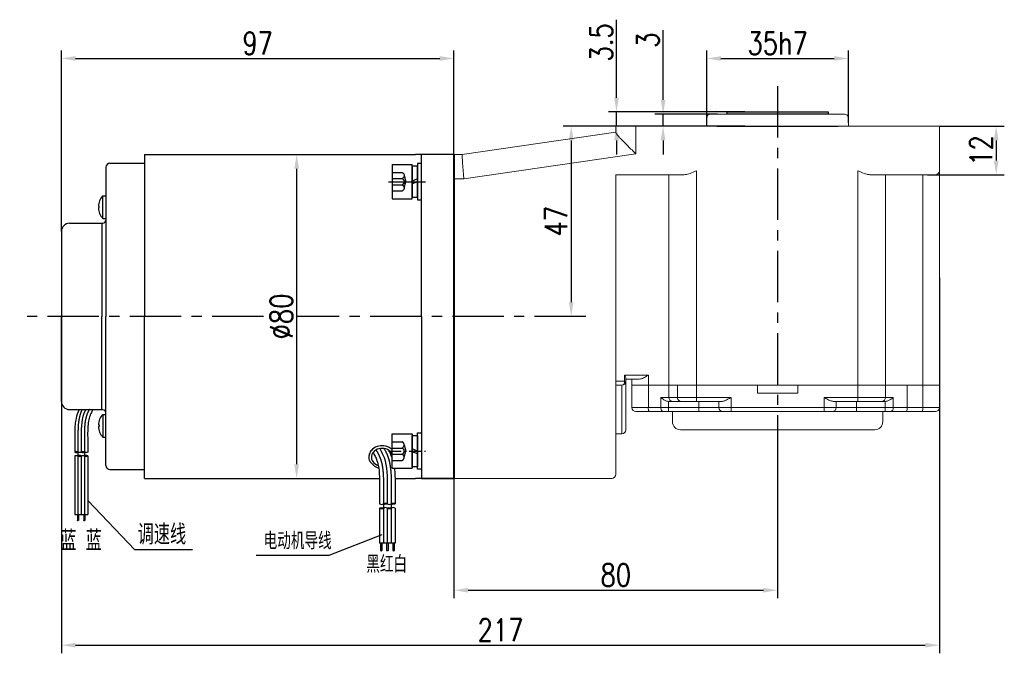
# Model space of a CAD drawing. Header units: inches. Extents: x -739 to 4096, y 9 to 1581.
# Tile 11 of 36: x 1863 to 2107, y 351 to 508. Entities that reach past the tile are written whole.
import ezdxf

# ---------------------------------------------------------------- set-up
doc = ezdxf.new("R2010")
doc.units = ezdxf.units.IN
doc.header["$LTSCALE"] = 10
doc.header["$MEASUREMENT"] = 0
doc.linetypes.add('CENTER', pattern=[10.16, 6.35, -1.27, 1.27, -1.27])
doc.linetypes.add('HIDDEN', pattern=[1.905, 1.27, -0.635])
for name, color, linetype in [('1轮廓实线层', 7, 'Continuous'), ('2细线层', 4, 'Continuous'), ('3中心线层', 1, 'CENTER'), ('4虚线层', 6, 'HIDDEN'), ('5剖面线层', 2, 'Continuous'), ('6文字层', 3, 'Continuous'), ('7标注层', 4, 'Continuous')]:
    doc.layers.add(name, color=color, linetype=linetype)
doc.layers.add('图层2', color=4, linetype='Continuous', lineweight=40)
doc.styles.add('PC_TEXTSTYLE', font='isocp.shx', dxfattribs={"width": 0.8, "bigfont": 'HZFS.SHX'})
doc.styles.add('TH_GBDIM', font='romans.shx', dxfattribs={"width": 0.8, "bigfont": 'gbcbig.shx'})
doc.dimstyles.new('TH_GBDIM', dxfattribs={"dimtxt": 3.5, "dimasz": 2.5, "dimexe": 2, "dimexo": 0, "dimgap": 1, "dimtad": 1, "dimdec": 4, "dimdsep": 46, "dimtxsty": 'TH_GBDIM', "dimcen": 0.09, "dimclrd": 4, "dimclre": 4, "dimclrt": 3, "dimadec": 0, "dimazin": 0, "dimtfac": 1, "dimtdec": 4, "dimtmove": 0, "dimatfit": 3, "dimfxl": 1, "dimtzin": 0, "dimarcsym": 0})
pattern_1 = [(45, (1804.6998, 228.9088), (1.436841, -1.436841), [])]
pattern_2 = [(45, (1802.7798, 228.9088), (1.436841, -1.436841), [])]

# ---------------------------------------------------------------- blocks, each defined once
blk = doc.blocks.new('*D97')
at = {"layer": '7标注层', "color": 4, "lineweight": -2, "transparency": 16777216}
for p, q in [((1970.8, 474.69), (1970.8, 365.05)), ((2050.8, 400.61), (2050.8, 365.05)), ((1974.3, 367.05), (2047.3, 367.05))]:
    blk.add_line(p, q, dxfattribs=at)
at = {"layer": '7标注层', "color": 4, "transparency": 16777216}
for points in [[(1974.3, 367.64), (1974.3, 366.47), (1970.8, 367.05)], [(2047.3, 367.64), (2047.3, 366.47), (2050.8, 367.05)]]:
    blk.add_solid(points, dxfattribs=at)
at = {"layer": 'Defpoints', "color": 0, "transparency": 16777216}
for p in [(1970.8, 474.69), (2050.8, 400.61), (2050.8, 367.05)]:
    blk.add_point(p, dxfattribs=at)
at = {"layer": '7标注层', "color": 3, "transparency": 16777216, "insert": (2010.8, 370.8), "char_height": 5.5, "attachment_point": 5, "style": 'TH_GBDIM'}
blk.add_mtext('80', dxfattribs=at)
blk = doc.blocks.new('*D98')
at = {"layer": '7标注层', "color": 4, "lineweight": -2, "transparency": 16777216}
for p, q in [((2010.8, 481.69), (1997.79, 481.69)), ((1999.79, 478.19), (1999.79, 438.19)), ((2002.33, 434.69), (1997.79, 434.69))]:
    blk.add_line(p, q, dxfattribs=at)
at = {"layer": '7标注层', "color": 4, "transparency": 16777216}
for points in [[(1999.21, 478.19), (2000.37, 478.19), (1999.79, 481.69)], [(1999.21, 438.19), (2000.37, 438.19), (1999.79, 434.69)]]:
    blk.add_solid(points, dxfattribs=at)
at = {"layer": 'Defpoints', "color": 0, "transparency": 16777216}
for p in [(2010.8, 481.69), (1999.79, 434.69), (2002.33, 434.69)]:
    blk.add_point(p, dxfattribs=at)
at = {"layer": '7标注层', "color": 3, "transparency": 16777216, "insert": (1996.04, 458.19), "char_height": 5.5, "attachment_point": 5, "rotation": 90, "style": 'TH_GBDIM'}
blk.add_mtext('{47}{}{}', dxfattribs=at)
blk = doc.blocks.new('*D99')
at = {"layer": '7标注层', "color": 4, "lineweight": -2, "transparency": 16777216}
for p, q in [((2090.8, 481.69), (2106.82, 481.69)), ((2104.82, 478.19), (2104.82, 473.19)), ((2087.8, 469.69), (2106.82, 469.69))]:
    blk.add_line(p, q, dxfattribs=at)
at = {"layer": '7标注层', "color": 4, "transparency": 16777216}
for points in [[(2104.24, 478.19), (2105.4, 478.19), (2104.82, 481.69)], [(2104.24, 473.19), (2105.4, 473.19), (2104.82, 469.69)]]:
    blk.add_solid(points, dxfattribs=at)
at = {"layer": 'Defpoints', "color": 0, "transparency": 16777216}
for p in [(2090.8, 481.69), (2087.8, 469.69), (2104.82, 469.69)]:
    blk.add_point(p, dxfattribs=at)
at = {"layer": '7标注层', "color": 3, "transparency": 16777216, "insert": (2101.07, 475.69), "char_height": 5.5, "attachment_point": 5, "rotation": 90, "style": 'TH_GBDIM'}
blk.add_mtext('{12}{}{}', dxfattribs=at)
blk = doc.blocks.new('*D100')
at = {"layer": '7标注层', "color": 4, "lineweight": -2, "transparency": 16777216}
for p, q in [((2022.49, 488.19), (2022.49, 505.41)), ((2035.91, 484.69), (2020.49, 484.69)), ((2022.49, 481.69), (2022.49, 484.69)), ((2038.3, 481.69), (2020.49, 481.69)), ((2022.49, 478.19), (2022.49, 474.69))]:
    blk.add_line(p, q, dxfattribs=at)
at = {"layer": '7标注层', "color": 4, "transparency": 16777216}
for points in [[(2021.91, 488.19), (2023.08, 488.19), (2022.49, 484.69)], [(2021.91, 478.19), (2023.08, 478.19), (2022.49, 481.69)]]:
    blk.add_solid(points, dxfattribs=at)
at = {"layer": 'Defpoints', "color": 0, "transparency": 16777216}
for p in [(2022.49, 484.69), (2035.91, 484.69), (2038.3, 481.69)]:
    blk.add_point(p, dxfattribs=at)
at = {"layer": '7标注层', "color": 3, "transparency": 16777216, "insert": (2018.74, 502.95), "char_height": 5.5, "attachment_point": 5, "rotation": 90, "style": 'TH_GBDIM'}
blk.add_mtext('3', dxfattribs=at)
blk = doc.blocks.new('*D111')
at = {"layer": '7标注层', "color": 4, "lineweight": -2, "transparency": 16777216}
for p, q in [((2010.98, 488.69), (2010.98, 507.99)), ((2042.71, 485.19), (2008.98, 485.19)), ((2010.98, 481.69), (2010.98, 485.19)), ((2042.71, 481.69), (2008.98, 481.69)), ((2010.98, 478.19), (2010.98, 474.69))]:
    blk.add_line(p, q, dxfattribs=at)
at = {"layer": '7标注层', "color": 4, "transparency": 16777216}
for points in [[(2010.4, 488.69), (2011.57, 488.69), (2010.98, 485.19)], [(2010.4, 478.19), (2011.57, 478.19), (2010.98, 481.69)]]:
    blk.add_solid(points, dxfattribs=at)
at = {"layer": 'Defpoints', "color": 0, "transparency": 16777216}
for p in [(2042.71, 485.19), (2010.98, 481.69), (2042.71, 481.69)]:
    blk.add_point(p, dxfattribs=at)
at = {"layer": '7标注层', "color": 3, "transparency": 16777216, "insert": (2007.23, 502.38), "char_height": 5.5, "attachment_point": 5, "rotation": 90, "style": 'TH_GBDIM'}
blk.add_mtext('3.5', dxfattribs=at)
blk = doc.blocks.new('*D107')
at = {"layer": '7标注层', "color": 4, "lineweight": -2, "transparency": 16777216}
for p, q in [((1873.8, 455.69), (1873.8, 500.42)), ((1970.8, 474.69), (1970.8, 500.42)), ((1877.3, 498.42), (1967.3, 498.42))]:
    blk.add_line(p, q, dxfattribs=at)
at = {"layer": '7标注层', "color": 4, "transparency": 16777216}
for points in [[(1877.3, 499), (1877.3, 497.83), (1873.8, 498.42)], [(1967.3, 499), (1967.3, 497.83), (1970.8, 498.42)]]:
    blk.add_solid(points, dxfattribs=at)
at = {"layer": 'Defpoints', "color": 0, "transparency": 16777216}
for p in [(1970.8, 498.42), (1970.8, 474.69), (1873.8, 455.69)]:
    blk.add_point(p, dxfattribs=at)
at = {"layer": '7标注层', "color": 3, "transparency": 16777216, "insert": (1922.3, 502.17), "char_height": 5.5, "attachment_point": 5, "style": 'TH_GBDIM'}
blk.add_mtext('97', dxfattribs=at)
blk = doc.blocks.new('*D108')
at = {"layer": '7标注层', "color": 4, "lineweight": -2, "transparency": 16777216}
for p, q in [((1925.8, 474.69), (1933.92, 474.69)), ((1931.92, 471.19), (1931.92, 398.19)), ((1925.8, 394.69), (1933.92, 394.69))]:
    blk.add_line(p, q, dxfattribs=at)
at = {"layer": '7标注层', "color": 4, "transparency": 16777216}
for points in [[(1931.34, 471.19), (1932.51, 471.19), (1931.92, 474.69)], [(1931.34, 398.19), (1932.51, 398.19), (1931.92, 394.69)]]:
    blk.add_solid(points, dxfattribs=at)
at = {"layer": 'Defpoints', "color": 0, "transparency": 16777216}
for p in [(1925.8, 474.69), (1925.8, 394.69), (1931.92, 394.69)]:
    blk.add_point(p, dxfattribs=at)
at = {"layer": '7标注层', "color": 3, "transparency": 16777216, "insert": (1928.17, 434.69), "char_height": 5.5, "attachment_point": 5, "rotation": 90, "style": 'TH_GBDIM'}
blk.add_mtext('{%%c80}{}{}', dxfattribs=at)
blk = doc.blocks.new('*D110')
at = {"layer": '7标注层', "color": 4, "lineweight": -2, "transparency": 16777216}
for p, q in [((1873.8, 451.66), (1873.8, 351.47)), ((2090.8, 444.19), (2090.8, 351.47)), ((1877.3, 353.47), (2087.3, 353.47))]:
    blk.add_line(p, q, dxfattribs=at)
at = {"layer": '7标注层', "color": 4, "transparency": 16777216}
for points in [[(1877.3, 354.05), (1877.3, 352.89), (1873.8, 353.47)], [(2087.3, 354.05), (2087.3, 352.89), (2090.8, 353.47)]]:
    blk.add_solid(points, dxfattribs=at)
at = {"layer": 'Defpoints', "color": 0, "transparency": 16777216}
for p in [(1873.8, 451.66), (2090.8, 444.19), (2090.8, 353.47)]:
    blk.add_point(p, dxfattribs=at)
at = {"layer": '7标注层', "color": 3, "transparency": 16777216, "insert": (1982.3, 357.22), "char_height": 5.5, "attachment_point": 5, "style": 'TH_GBDIM'}
blk.add_mtext('217', dxfattribs=at)
blk = doc.blocks.new('GB93_5_0.65_R')
at = {"layer": '1轮廓实线层'}
for p, q in [((3.85, 1.3), (-3.85, 1.3)), ((-3.85, 1.3), (-3.85, 0)), ((-3.85, 0), (3.85, 0)), ((0, 0), (-0.56, 1.3)), ((0.7, 0), (0.14, 1.3)), ((3.85, 0), (3.85, 1.3))]:
    blk.add_line(p, q, dxfattribs=at)
blk = doc.blocks.new('A$C2A8800F1')
at = {"layer": '1轮廓实线层'}
for p, q in [((7, 9.25), (6, 9.25)), ((6, 9.25), (6, 7.4)), ((6, 7.4), (6, 2.1)), ((7, 7.4), (7, 9.25)), ((7, 2.1), (7, 7.4)), ((6, 2.1), (6, 0.25)), ((6, 0.25), (7, 0.25)), ((7, 0.25), (7, 2.1))]:
    blk.add_line(p, q, dxfattribs=at)
at = {"layer": '1轮廓实线层', "rotation": 89.99999999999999}
blk.add_blockref('GB93_5_0.65_R', (6, 4.75), dxfattribs=at)
blk = doc.blocks.new('GB／T70.1M5M8')
at = {"layer": '1轮廓实线层'}
for p, q in [((0, -4.25), (0, 4.25)), ((0, 4.25), (5, 4.25)), ((5, 4.25), (5, -4.25)), ((0, -4.25), (5, -4.25))]:
    blk.add_line(p, q, dxfattribs=at)
at = {"layer": '4虚线层'}
for p, q in [((0, 2.29), (2.5, 2.29)), ((0, 0.76), (2.5, 0.76)), ((3, 1.53), (3.45, 0)), ((3, -1.53), (3.45, 0)), ((0, -0.76), (2.5, -0.76)), ((0, -2.29), (2.5, -2.29))]:
    blk.add_line(p, q, dxfattribs=at)
for centre in [(2.17, 1.53), (2.17, 0), (2.17, -1.53)]:
    blk.add_arc(centre, 0.833, 293.5487, 66.4513, dxfattribs=at)
blk = doc.blocks.new('*D239')
at = {"layer": '7标注层', "color": 4, "lineweight": -2, "transparency": 16777216}
for p, q in [((2033.3, 481.69), (2033.3, 500.42)), ((2068.3, 482.51), (2068.3, 500.42)), ((2036.8, 498.42), (2064.8, 498.42))]:
    blk.add_line(p, q, dxfattribs=at)
at = {"layer": '7标注层', "color": 4, "transparency": 16777216}
for points in [[(2036.8, 499), (2036.8, 497.83), (2033.3, 498.42)], [(2064.8, 499), (2064.8, 497.83), (2068.3, 498.42)]]:
    blk.add_solid(points, dxfattribs=at)
at = {"layer": 'Defpoints', "color": 0, "transparency": 16777216}
for p in [(2068.3, 498.42), (2068.3, 482.51), (2033.3, 481.69)]:
    blk.add_point(p, dxfattribs=at)
at = {"layer": '7标注层', "color": 3, "transparency": 16777216, "insert": (2050.8, 502.17), "char_height": 5.5, "attachment_point": 5, "style": 'TH_GBDIM'}
blk.add_mtext('\\A1;35h7', dxfattribs=at)

msp = doc.modelspace()

# ---------------------------------------------------------------- hatches: boundary and pattern name
at = {"layer": '5剖面线层'}
h = msp.add_hatch(dxfattribs=at)
h.set_pattern_fill('ANSI31', color=256, scale=0.533333, angle=90, style=0)
h.set_pattern_definition([(45, (1753.9999, 268.2501), (1.197366, -1.197366), [])])
edge = h.paths.add_edge_path()
edge.add_spline(control_points=[(1877.885, 401.168), (1877.751, 401.235), (1877.485, 401.368), (1877.218, 401.235), (1877.085, 401.168)], knot_values=[0, 0, 0, 0, 0.4216366, 0.8432732, 0.8432732, 0.8432732, 0.8432732], degree=3, periodic=0)
edge.add_spline(control_points=[(1877.085, 401.168), (1877.218, 401.102), (1877.485, 400.968), (1877.751, 401.102), (1877.885, 401.168)], knot_values=[0, 0, 0, 0, 0.4216366, 0.8432732, 0.8432732, 0.8432732, 0.8432732], degree=3, periodic=0)
h = msp.add_hatch(dxfattribs=at)
h.set_pattern_fill('ANSI31', color=256, scale=0.533333, angle=90, style=0)
h.set_pattern_definition([(45, (1752.3999, 268.2501), (1.197366, -1.197366), [])])
edge = h.paths.add_edge_path()
edge.add_spline(control_points=[(1879.485, 400.235), (1879.618, 400.168), (1879.885, 400.035), (1880.151, 400.168), (1880.285, 400.235)], knot_values=[0, 0, 0, 0, 0.4216366, 0.8432732, 0.8432732, 0.8432732, 0.8432732], degree=3, periodic=0)
edge.add_spline(control_points=[(1880.285, 400.235), (1880.151, 400.302), (1879.885, 400.435), (1879.618, 400.302), (1879.485, 400.235)], knot_values=[0, 0, 0, 0, 0.4216366, 0.8432732, 0.8432732, 0.8432732, 0.8432732], degree=3, periodic=0)
h = msp.add_hatch(dxfattribs=at)
h.set_pattern_fill('ANSI31', color=256, scale=0.64, angle=90, style=0)
h.set_pattern_definition(pattern_2)
edge = h.paths.add_edge_path()
edge.add_spline(control_points=[(1953.362, 387.291), (1953.202, 387.211), (1952.882, 387.051), (1952.562, 387.211), (1952.402, 387.291)], knot_values=[0, 0, 0, 0, 0.5059644, 1.0119289, 1.0119289, 1.0119289, 1.0119289], degree=3, periodic=0)
edge.add_spline(control_points=[(1952.402, 387.291), (1952.562, 387.371), (1952.882, 387.531), (1953.202, 387.371), (1953.362, 387.291)], knot_values=[0, 0, 0, 0, 0.5059644, 1.0119289, 1.0119289, 1.0119289, 1.0119289], degree=3, periodic=0)
h = msp.add_hatch(dxfattribs=at)
h.set_pattern_fill('ANSI31', color=256, scale=0.64, angle=90, style=0)
h.set_pattern_definition(pattern_2)
edge = h.paths.add_edge_path()
edge.add_spline(control_points=[(1953.362, 388.411), (1953.522, 388.491), (1953.842, 388.651), (1954.162, 388.491), (1954.322, 388.411)], knot_values=[0, 0, 0, 0, 0.5059644, 1.0119289, 1.0119289, 1.0119289, 1.0119289], degree=3, periodic=0)
edge.add_spline(control_points=[(1954.322, 388.411), (1954.162, 388.331), (1953.842, 388.171), (1953.522, 388.331), (1953.362, 388.411)], knot_values=[0, 0, 0, 0, 0.5059644, 1.0119289, 1.0119289, 1.0119289, 1.0119289], degree=3, periodic=0)
h = msp.add_hatch(dxfattribs=at)
h.set_pattern_fill('ANSI31', color=256, scale=0.64, angle=90, style=0)
h.set_pattern_definition(pattern_1)
edge = h.paths.add_edge_path()
edge.add_spline(control_points=[(1955.282, 387.291), (1955.122, 387.211), (1954.802, 387.051), (1954.482, 387.211), (1954.322, 387.291)], knot_values=[0, 0, 0, 0, 0.5059644, 1.0119289, 1.0119289, 1.0119289, 1.0119289], degree=3, periodic=0)
edge.add_spline(control_points=[(1954.322, 387.291), (1954.482, 387.371), (1954.802, 387.531), (1955.122, 387.371), (1955.282, 387.291)], knot_values=[0, 0, 0, 0, 0.5059644, 1.0119289, 1.0119289, 1.0119289, 1.0119289], degree=3, periodic=0)
h = msp.add_hatch(dxfattribs=at)
h.set_pattern_fill('ANSI31', color=256, scale=0.64, angle=90, style=0)
h.set_pattern_definition(pattern_1)
edge = h.paths.add_edge_path()
edge.add_spline(control_points=[(1955.282, 388.411), (1955.442, 388.491), (1955.762, 388.651), (1956.082, 388.491), (1956.242, 388.411)], knot_values=[0, 0, 0, 0, 0.5059644, 1.0119289, 1.0119289, 1.0119289, 1.0119289], degree=3, periodic=0)
edge.add_spline(control_points=[(1956.242, 388.411), (1956.082, 388.331), (1955.762, 388.171), (1955.442, 388.331), (1955.282, 388.411)], knot_values=[0, 0, 0, 0, 0.5059644, 1.0119289, 1.0119289, 1.0119289, 1.0119289], degree=3, periodic=0)

# ---------------------------------------------------------------- linework, layer by layer
for p, q in [((1883.997, 464.491), (1884.797, 464.491)), ((1883.997, 458.891), (1883.997, 464.491)), ((1882.933, 461.891), (1883.095, 461.891)), ((1882.933, 461.491), (1883.095, 461.491)), ((1883.095, 461.491), (1883.095, 461.891)), ((1883.747, 457.691), (1883.747, 434.691)), ((1883.997, 458.891), (1884.797, 458.891)), ((1873.797, 455.691), (1873.797, 434.691)), ((1873.797, 413.691), (1873.797, 434.691)), ((1883.747, 411.691), (1883.747, 434.691)), ((1883.997, 410.491), (1884.797, 410.491)), ((1883.997, 410.491), (1883.997, 404.891)), ((1882.933, 407.891), (1883.095, 407.891)), ((1882.933, 407.491), (1883.095, 407.491)), ((1883.095, 407.891), (1883.095, 407.491)), ((1883.997, 404.891), (1884.797, 404.891)), ((1962.797, 394.691), (1970.797, 394.691))]:
    msp.add_line(p, q)
at = {"color": 4}
for p, q in [((1906.21, 377.031), (1891.9, 377.031)), ((1939.908, 375.618), (1921.9, 375.618))]:
    msp.add_line(p, q, dxfattribs=at)
for centre, radius, start, end in [((1887.131, 461.691), 4.202, 138.21928, 177.27218), ((1887.131, 461.691), 4.202, 182.72782, 221.78072), ((1875.797, 455.691), 2, 90, 180), ((1883.747, 458.941), 1.25, 270, 327.14012), ((1875.797, 413.691), 2, 180, 270), ((1883.747, 410.441), 1.25, 32.85988, 90), ((1887.131, 407.691), 4.202, 138.21928, 177.27218), ((1887.131, 407.691), 4.202, 182.72782, 221.78072)]:
    msp.add_arc(centre, radius, start, end)
msp.add_ellipse((1953.05, 399.926), major_axis=(2.645, 0), ratio=0.8210669, start_param=0.3893775, end_param=4.3399555)
for points in [[(1875.797, 457.691), (1883.747, 457.691)], [(1875.797, 411.691), (1883.747, 411.691)]]:
    msp.add_open_spline(points, degree=1)
msp.add_open_spline([(1955.497, 401.805), (1955.349, 401.946), (1955.186, 402.074), (1954.684, 402.392), (1954.316, 402.544), (1953.369, 402.769), (1952.769, 402.772), (1951.641, 402.516), (1951.114, 402.258), (1950.392, 401.624), (1950.146, 401.3), (1949.841, 400.621), (1949.765, 400.274), (1949.765, 399.926), (1949.765, 399.682), (1949.802, 399.438), (1949.965, 398.909), (1950.627, 397.821), (1952.211, 397.198)], degree=3, knots=[3.8520115, 3.8520115, 3.8520115, 3.8520115, 4.0543722, 4.0543722, 4.4314523, 4.4314523, 4.9815414, 4.9815414, 5.5316305, 5.5316305, 5.9295236, 5.9295236, 6.2831853, 6.2831853, 6.2831853, 6.5312098, 6.5312098, 6.8439632, 6.8439632, 6.8439632, 6.8439632])
at = {"layer": '1轮廓实线层', "color": 7, "linetype": 'Continuous', "lineweight": 15}
for p, q in [((2034.296, 484.691), (2067.296, 484.691)), ((2033.296, 483.691), (2033.296, 481.691)), ((2068.296, 481.691), (2068.296, 483.692)), ((1972.797, 474.691), (2010.797, 480.191)), ((2010.797, 480.106), (2010.797, 481.691)), ((2010.797, 481.691), (2015.796, 481.691)), ((2015.796, 481.691), (2015.796, 474.852)), ((2015.796, 481.691), (2085.796, 481.691)), ((2085.796, 481.691), (2090.796, 481.691)), ((2090.796, 481.691), (2090.796, 470.691)), ((1970.797, 474.691), (1972.797, 474.691)), ((2015.796, 474.852), (1973.229, 468.691)), ((2027.726, 469.691), (2010.797, 469.691)), ((2010.797, 469.691), (2010.797, 400.691)), ((2023.92, 469.691), (2023.92, 417.691)), ((2030.726, 470.691), (2030.726, 417.691)), ((2070.617, 417.691), (2070.617, 470.691)), ((2085.796, 469.691), (2073.617, 469.691)), ((2077.452, 469.691), (2077.452, 417.691)), ((2089.796, 469.691), (2085.796, 469.691)), ((2086.664, 417.691), (2086.664, 469.691)), ((2090.796, 470.691), (2090.796, 417.691)), ((1973.229, 468.691), (1970.797, 468.691)), ((2010.797, 418.691), (2012.975, 418.691)), ((2012.975, 418.691), (2012.975, 420.191)), ((2012.975, 420.191), (2018.847, 420.191)), ((2013.296, 418.691), (2012.975, 418.691)), ((2013.296, 419.423), (2013.296, 418.691)), ((2016.601, 419.191), (2013.296, 419.191)), ((2013.296, 418.691), (2013.296, 406.691)), ((2014.796, 417.691), (2014.796, 419.191)), ((2018.847, 420.191), (2018.847, 417.691)), ((2012.297, 417.691), (2010.797, 417.691)), ((2012.297, 405.691), (2012.297, 417.691)), ((2014.796, 412.191), (2014.796, 417.691)), ((2014.796, 417.691), (2018.847, 417.691)), ((2018.847, 417.691), (2018.847, 412.191)), ((2018.847, 417.691), (2023.92, 417.691)), ((2023.92, 417.691), (2023.92, 414.691)), ((2023.92, 417.691), (2026.028, 417.691)), ((2026.028, 414.691), (2026.028, 417.691)), ((2026.028, 417.691), (2030.726, 417.691)), ((2030.726, 417.691), (2030.726, 414.691)), ((2030.726, 417.691), (2045.796, 417.691)), ((2030.726, 417.691), (2070.617, 417.691)), ((2045.796, 415.691), (2045.796, 417.691)), ((2055.796, 417.691), (2055.796, 415.691)), ((2055.796, 417.691), (2070.617, 417.691)), ((2070.617, 414.691), (2070.617, 417.691)), ((2070.617, 417.691), (2075.316, 417.691)), ((2075.316, 417.691), (2077.452, 417.691)), ((2077.452, 417.691), (2077.452, 414.691)), ((2077.452, 417.691), (2082.814, 417.691)), ((2082.814, 417.691), (2082.814, 412.191)), ((2082.814, 417.691), (2086.664, 417.691)), ((2086.664, 412.191), (2086.664, 417.691)), ((2086.664, 417.691), (2090.796, 417.691)), ((2090.796, 417.691), (2090.796, 412.191)), ((2021.93, 414.691), (2023.92, 414.691)), ((2021.93, 412.191), (2021.93, 414.691)), ((2023.921, 413.691), (2023.866, 413.692)), ((2023.866, 413.692), (2023.866, 412.191)), ((2023.92, 414.691), (2026.028, 414.691)), ((2024.86, 413.691), (2023.921, 413.691)), ((2026.967, 413.691), (2024.86, 413.691)), ((2026.028, 414.691), (2030.726, 414.691)), ((2030.726, 413.691), (2026.967, 413.691)), ((2030.726, 414.691), (2039.296, 414.691)), ((2030.726, 413.691), (2030.726, 414.691)), ((2037.06, 413.691), (2030.726, 413.691)), ((2031.296, 413.691), (2031.296, 412.191)), ((2036.296, 412.191), (2036.296, 413.691)), ((2039.296, 414.691), (2039.296, 412.191)), ((2045.796, 415.691), (2055.796, 415.691)), ((2062.296, 414.691), (2070.617, 414.691)), ((2062.296, 412.191), (2062.296, 414.691)), ((2070.617, 413.691), (2064.532, 413.691)), ((2065.296, 413.691), (2065.296, 412.191)), ((2070.296, 413.691), (2070.296, 412.191)), ((2070.617, 414.691), (2075.316, 414.691)), ((2070.617, 414.691), (2070.617, 413.691)), ((2074.376, 413.691), (2070.617, 413.691)), ((2076.512, 413.691), (2074.376, 413.691)), ((2075.316, 414.691), (2077.452, 414.691)), ((2077.388, 413.691), (2076.512, 413.691)), ((2077.369, 412.191), (2077.369, 413.691)), ((2077.452, 414.691), (2079.368, 414.691)), ((2079.368, 414.691), (2079.368, 412.191)), ((2014.796, 412.191), (2018.847, 412.191)), ((2018.847, 412.191), (2021.93, 412.191)), ((2021.93, 412.191), (2023.866, 412.191)), ((2023.866, 412.191), (2031.296, 412.191)), ((2023.866, 412.191), (2023.866, 411.191)), ((2031.296, 412.191), (2036.296, 412.191)), ((2031.296, 412.191), (2031.296, 411.191)), ((2036.296, 412.191), (2039.296, 412.191)), ((2039.296, 412.191), (2062.296, 412.191)), ((2039.296, 412.191), (2039.296, 411.191)), ((2062.296, 411.191), (2062.296, 412.191)), ((2062.296, 412.191), (2065.296, 412.191)), ((2065.296, 412.191), (2070.296, 412.191)), ((2070.296, 411.191), (2070.296, 412.191)), ((2070.296, 412.191), (2077.369, 412.191)), ((2077.369, 412.191), (2079.368, 412.191)), ((2077.369, 411.191), (2077.369, 412.191)), ((2079.368, 412.191), (2082.814, 412.191)), ((2082.814, 412.191), (2086.664, 412.191)), ((2086.664, 412.191), (2090.796, 412.191)), ((2019.037, 411.191), (2015.796, 411.191)), ((2022.575, 411.191), (2019.037, 411.191)), ((2023.866, 411.191), (2022.575, 411.191)), ((2031.296, 411.191), (2023.866, 411.191)), ((2024.796, 411.191), (2024.796, 408.691)), ((2037.296, 411.191), (2031.296, 411.191)), ((2039.296, 411.191), (2037.296, 411.191)), ((2062.296, 411.191), (2039.296, 411.191)), ((2064.296, 411.191), (2062.296, 411.191)), ((2070.296, 411.191), (2064.296, 411.191)), ((2077.369, 411.191), (2070.296, 411.191)), ((2076.796, 408.691), (2076.796, 411.191)), ((2078.702, 411.191), (2077.369, 411.191)), ((2082.641, 411.191), (2078.702, 411.191)), ((2086.49, 411.191), (2082.641, 411.191)), ((2089.796, 411.191), (2086.49, 411.191)), ((2074.796, 406.691), (2026.796, 406.691)), ((2012.297, 405.691), (2010.797, 405.691)), ((2010.797, 400.691), (2010.797, 395.691)), ((2009.797, 394.691), (1970.797, 394.691))]:
    msp.add_line(p, q, dxfattribs=at)
at = {"layer": '1轮廓实线层', "color": 115, "linetype": 'Continuous', "lineweight": 15}
msp.add_line((2035.8, 485.691), (2035.796, 485.691), dxfattribs=at)
at = {"layer": '1轮廓实线层'}
for p, q in [((2038.296, 484.691), (2038.296, 485.191)), ((2038.296, 485.191), (2063.296, 485.191)), ((2063.296, 484.691), (2038.296, 484.691)), ((2063.296, 485.191), (2063.296, 484.691)), ((2035.796, 481.691), (2065.796, 481.691)), ((1894.297, 474.691), (1894.297, 434.691)), ((1970.797, 474.691), (1961.297, 474.691)), ((1962.797, 434.691), (1962.797, 474.691)), ((1962.797, 434.691), (1962.797, 474.691)), ((1962.797, 434.691), (1962.797, 474.691)), ((1962.797, 434.691), (1962.797, 474.691)), ((1962.797, 434.691), (1962.797, 474.691)), ((1884.797, 471.541), (1884.797, 434.691)), ((1884.797, 466.191), (1884.797, 434.691)), ((1884.797, 397.841), (1884.797, 434.691)), ((1884.797, 403.191), (1884.797, 434.691)), ((1894.297, 394.691), (1894.297, 434.691)), ((1962.797, 434.691), (1962.797, 394.691)), ((1877.085, 404.473), (1877.085, 401.168)), ((1878.685, 404.473), (1878.685, 401.168)), ((1880.285, 404.473), (1880.285, 401.168)), ((1877.085, 400.235), (1877.085, 385.75)), ((1878.685, 400.235), (1878.685, 385.75)), ((1880.285, 400.235), (1880.285, 385.75)), ((1970.797, 400.691), (1970.797, 394.691)), ((1970.797, 400.691), (1970.797, 394.691)), ((1970.797, 394.691), (1961.297, 394.691)), ((1970.797, 394.691), (1961.297, 394.691)), ((1970.797, 394.691), (1961.297, 394.691)), ((1952.402, 392.376), (1952.402, 388.411)), ((1954.322, 392.376), (1954.322, 388.411)), ((1956.242, 392.376), (1956.242, 388.411)), ((1952.402, 387.291), (1952.402, 378.641)), ((1954.322, 387.291), (1954.322, 378.641)), ((1956.242, 387.291), (1956.242, 378.641)), ((1877.085, 385.75), (1880.285, 385.75)), ((1877.737, 385.75), (1877.737, 384.241)), ((1878.004, 385.75), (1878.004, 384.241)), ((1879.355, 385.75), (1879.355, 384.241)), ((1879.622, 385.75), (1879.622, 384.241)), ((1956.242, 378.641), (1952.402, 378.641)), ((1952.689, 378.641), (1952.689, 376.83)), ((1953.009, 378.641), (1953.009, 376.83)), ((1954.17, 378.641), (1954.17, 376.83)), ((1954.517, 378.641), (1954.517, 376.83)), ((1955.72, 378.641), (1955.72, 376.83)), ((1956.04, 378.641), (1956.04, 376.83))]:
    msp.add_line(p, q, dxfattribs=at)
at = {"layer": '1轮廓实线层', "color": 7}
msp.add_line((1970.797, 394.691), (1970.797, 397.691), dxfattribs=at)
msp.add_line((1970.797, 394.691), (1970.797, 397.691), dxfattribs=at)
at = {"layer": '1轮廓实线层', "color": 7, "linetype": 'Continuous', "lineweight": 15, "flags": 128}
for points in [[(1972.797, 474.691), (1972.803, 474.599), (1972.823, 474.329), (1972.855, 473.887), (1972.898, 473.287), (1972.951, 472.547), (1973.013, 471.691), (1973.081, 470.743), (1973.154, 469.733), (1973.229, 468.691)], [(2021.93, 412.191), (2021.942, 411.996), (2021.979, 411.808), (2022.038, 411.636), (2022.119, 411.484), (2022.217, 411.36), (2022.328, 411.267), (2022.449, 411.21), (2022.575, 411.191)]]:
    msp.add_lwpolyline(points, dxfattribs=at)
at = {"layer": '1轮廓实线层', "color": 7, "linetype": 'Continuous', "lineweight": 15}
for centre, radius, start, end in [((2034.296, 483.691), 1, 90, 180), ((2067.296, 483.691), 1, 0, 90), ((2089.796, 470.691), 1, 270, 0), ((2012.097, 418.556), 0.888, 282.96715, 8.75181), ((2012.297, 418.691), 1, 270, 0), ((2024.891, 414.662), 0.971, 178.27456, 268.1638), ((2026.999, 414.662), 0.971, 178.2746, 268.16376), ((2076.481, 414.662), 0.971, 271.83631, 1.72552), ((2015.796, 412.191), 1, 180, 270), ((2020.306, 411.95), 1.479, 170.62172, 210.8799), ((2037.296, 412.191), 1, 180, 270), ((2064.296, 412.191), 1, 270, 0), ((2078.493, 412.052), 0.886, 283.63506, 9.03328), ((2081.245, 411.949), 1.588, 331.51786, 8.77971), ((2085.094, 411.949), 1.589, 331.51849, 8.77908), ((2089.796, 412.191), 1, 270, 0), ((2012.297, 406.691), 1, 270, 0), ((2026.796, 408.691), 2, 180, 270), ((2074.796, 408.691), 2, 270, 0), ((2009.797, 395.691), 1, 270, 0)]:
    msp.add_arc(centre, radius, start, end, dxfattribs=at)
at = {"layer": '1轮廓实线层'}
for centre, start, end in [((1885.797, 471.541), 90, 180), ((1885.797, 397.841), 180, 270)]:
    msp.add_arc(centre, 1, start, end, dxfattribs=at)
at = {"layer": '1轮廓实线层', "color": 7, "linetype": 'Continuous', "lineweight": 15}
for points, knots in [([(2015.796, 474.852), (2015.793, 474.855), (2015.463, 475.173), (2014.793, 475.818), (2013.802, 476.777), (2012.924, 477.639), (2012.183, 478.384), (2011.525, 479.075), (2010.937, 479.741), (2010.844, 479.984), (2010.797, 480.106)], [0, 0, 0, 0, 0.0016274, 0.1435129, 0.2910808, 0.4426062, 0.5569336, 0.6742378, 0.8367196, 1, 1, 1, 1]), ([(2030.726, 470.691), (2030.722, 470.689), (2030.444, 470.564), (2029.702, 470.237), (2028.673, 469.802), (2027.987, 469.721), (2027.726, 469.691)], [0, 0, 0, 0, 0.0041816, 0.2699415, 0.7228421, 1, 1, 1, 1]), ([(2073.617, 469.691), (2073.356, 469.721), (2072.67, 469.802), (2071.642, 470.237), (2070.899, 470.564), (2070.621, 470.689), (2070.617, 470.691)], [0, 0, 0, 0, 0.2771575, 0.7300585, 0.9958189, 1, 1, 1, 1]), ([(2013.296, 419.423), (2013.279, 419.527), (2013.242, 419.757), (2013.079, 420.039), (2012.976, 420.19), (2012.975, 420.191)], [0, 0, 0, 0, 0.4522733, 0.9943778, 1, 1, 1, 1]), ([(2018.847, 420.191), (2018.844, 420.189), (2018.616, 420.052), (2018.055, 419.716), (2017.297, 419.288), (2016.788, 419.217), (2016.601, 419.191)], [0, 0, 0, 0, 0.0039338, 0.2968827, 0.7420332, 1, 1, 1, 1]), ([(2023.866, 413.692), (2023.698, 413.715), (2023.264, 413.774), (2022.585, 414.143), (2022.151, 414.49), (2021.932, 414.689), (2021.93, 414.691)], [0, 0, 0, 0, 0.2155191, 0.5542573, 0.9961242, 1, 1, 1, 1]), ([(2039.296, 414.691), (2039.293, 414.689), (2039.236, 414.656), (2038.834, 414.424), (2038.194, 414.064), (2037.495, 413.743), (2037.179, 413.705), (2037.06, 413.691)], [0, 0, 0, 0, 0.00400856, 0.07249537, 0.50897763, 0.81504259, 1, 1, 1, 1]), ([(2064.532, 413.691), (2064.413, 413.705), (2064.097, 413.743), (2063.398, 414.064), (2062.758, 414.424), (2062.356, 414.656), (2062.299, 414.689), (2062.296, 414.691)], [0, 0, 0, 0, 0.1849577, 0.4910232, 0.9275046, 0.9959923, 1, 1, 1, 1]), ([(2079.368, 414.691), (2079.366, 414.689), (2079.132, 414.473), (2078.686, 414.115), (2077.982, 413.753), (2077.557, 413.709), (2077.388, 413.691)], [0, 0, 0, 0, 0.0037974, 0.4727625, 0.7897273, 1, 1, 1, 1])]:
    msp.add_open_spline(points, degree=3, knots=knots, dxfattribs=at)
at = {"layer": '1轮廓实线层'}
for points, degree in [([(1894.297, 474.691), (1957.303, 474.691)], 1), ([(1957.303, 474.691), (1961.297, 474.691)], 1), ([(1885.797, 472.541), (1894.297, 472.541)], 1), ([(1954.641, 401.661), (1955.006, 401.019), (1955.285, 400.339), (1955.497, 399.696)], 3), ([(1885.797, 396.841), (1894.297, 396.841)], 1), ([(1894.297, 394.691), (1952.402, 394.691)], 1), ([(1954.319, 394.691), (1954.322, 394.691)], 1), ([(1956.24, 394.691), (1957.303, 394.691)], 1), ([(1956.24, 394.691), (1957.303, 394.691)], 1), ([(1957.303, 394.691), (1961.297, 394.691)], 1), ([(1957.303, 394.691), (1961.297, 394.691)], 1)]:
    msp.add_open_spline(points, degree=degree, dxfattribs=at)
for points, knots in [([(1878.149, 411.691), (1877.436, 410.186), (1877.224, 408.595), (1877.068, 406.99), (1877.073, 405.816), (1877.083, 404.611), (1877.084, 404.535), (1877.085, 404.459)], [12.8439311, 12.8439311, 12.8439311, 12.8439311, 14.9654114, 14.9654114, 21.0765947, 21.0765947, 21.4886171, 21.4886171, 21.4886171, 21.4886171]), ([(1879.777, 411.691), (1879.6, 411.341), (1878.644, 409.157), (1878.666, 406.638), (1878.685, 404.473)], [7.7809473, 7.7809473, 7.7809473, 7.7809473, 9.7079115, 21.4886171, 21.4886171, 21.4886171, 21.4886171]), ([(1881.638, 411.691), (1881.524, 411.561), (1881.471, 411.469), (1881.261, 411.096), (1881.12, 410.816), (1880.904, 410.317), (1880.823, 410.099), (1880.679, 409.644), (1880.618, 409.408), (1880.459, 408.677), (1880.389, 408.158), (1880.302, 407.065), (1880.285, 406.492), (1880.276, 405.439), (1880.28, 404.967), (1880.285, 404.487)], [5.9841875, 5.9841875, 5.9841875, 5.9841875, 6.6664417, 6.6664417, 8.7718044, 8.7718044, 10.4554113, 10.4554113, 12.1390182, 12.1390182, 15.506232, 15.506232, 18.8734458, 18.8734458, 21.4886171, 21.4886171, 21.4886171, 21.4886171]), ([(1952.463, 402.044), (1952.98, 401.144), (1954.373, 398.302), (1954.344, 394.974), (1954.322, 392.376)], [6.3976843, 6.3976843, 6.3976843, 6.3976843, 9.7079115, 21.4886171, 21.4886171, 21.4886171, 21.4886171]), ([(1950.778, 401.038), (1950.914, 400.882), (1950.978, 400.772), (1951.23, 400.324), (1951.399, 399.988), (1951.658, 399.389), (1951.756, 399.127), (1951.928, 398.581), (1952.002, 398.299), (1952.192, 397.422), (1952.276, 396.798), (1952.381, 395.487), (1952.401, 394.799), (1952.411, 393.536), (1952.407, 392.97), (1952.402, 392.393)], [5.9841875, 5.9841875, 5.9841875, 5.9841875, 6.6664417, 6.6664417, 8.7718044, 8.7718044, 10.4554113, 10.4554113, 12.1390182, 12.1390182, 15.506232, 15.506232, 18.8734458, 18.8734458, 21.4886171, 21.4886171, 21.4886171, 21.4886171]), ([(1956.082, 397.167), (1956.102, 397.022), (1956.115, 396.906), (1956.261, 395.397), (1956.255, 393.988), (1956.243, 392.542), (1956.242, 392.451), (1956.241, 392.36)], [14.6263767, 14.6263767, 14.6263767, 14.6263767, 14.9654114, 14.9654114, 21.0765947, 21.0765947, 21.4886171, 21.4886171, 21.4886171, 21.4886171])]:
    msp.add_open_spline(points, degree=3, knots=knots, dxfattribs=at)
for points in [[(1877.885, 401.168), (1877.485, 401.302), (1877.085, 401.168)], [(1877.085, 401.168), (1877.485, 401.035), (1877.885, 401.168)], [(1877.085, 400.235), (1877.485, 400.368), (1877.885, 400.235)], [(1878.685, 401.168), (1878.285, 401.035), (1877.885, 401.168)], [(1878.685, 400.235), (1878.285, 400.368), (1877.885, 400.235)], [(1877.885, 400.235), (1878.285, 400.102), (1878.685, 400.235)], [(1879.485, 401.168), (1879.085, 401.302), (1878.685, 401.168)], [(1878.685, 401.168), (1879.085, 401.035), (1879.485, 401.168)], [(1878.685, 400.235), (1879.085, 400.368), (1879.485, 400.235)], [(1880.285, 401.168), (1879.885, 401.035), (1879.485, 401.168)], [(1880.285, 400.235), (1879.885, 400.368), (1879.485, 400.235)], [(1879.485, 400.235), (1879.885, 400.102), (1880.285, 400.235)], [(1952.402, 388.411), (1952.882, 388.251), (1953.362, 388.411)], [(1952.402, 387.291), (1952.882, 387.451), (1953.362, 387.291)], [(1953.362, 387.291), (1952.882, 387.131), (1952.402, 387.291)], [(1953.362, 388.411), (1953.842, 388.571), (1954.322, 388.411)], [(1954.322, 388.411), (1953.842, 388.251), (1953.362, 388.411)], [(1954.322, 387.291), (1953.842, 387.451), (1953.362, 387.291)], [(1954.322, 388.411), (1954.802, 388.251), (1955.282, 388.411)], [(1954.322, 387.291), (1954.802, 387.451), (1955.282, 387.291)], [(1955.282, 387.291), (1954.802, 387.131), (1954.322, 387.291)], [(1955.282, 388.411), (1955.762, 388.571), (1956.242, 388.411)], [(1956.242, 388.411), (1955.762, 388.251), (1955.282, 388.411)], [(1956.242, 387.291), (1955.762, 387.451), (1955.282, 387.291)]]:
    msp.add_spline(points, degree=3, dxfattribs=at)
at = {"layer": '2细线层'}
for points in [[(1878.004, 384.241), (1877.877, 384.268), (1877.76, 384.214), (1877.737, 384.241)], [(1879.622, 384.241), (1879.495, 384.268), (1879.378, 384.214), (1879.355, 384.241)], [(1952.689, 376.83), (1952.841, 376.863), (1952.982, 376.799), (1953.009, 376.83)], [(1954.17, 376.83), (1954.349, 376.863), (1954.489, 376.799), (1954.517, 376.83)], [(1955.72, 376.83), (1955.872, 376.863), (1956.012, 376.799), (1956.04, 376.83)]]:
    msp.add_spline(points, degree=3, dxfattribs=at)
at = {"layer": '3中心线层', "ltscale": 0.2}
for p, q in [((2050.796, 491.55), (2050.796, 400.608)), ((1954.624, 467.965), (1963.808, 467.965)), ((1923.711, 434.691), (1863.482, 434.691)), ((2003.436, 434.691), (1931.922, 434.691))]:
    msp.add_line(p, q, dxfattribs=at)
at = {"layer": '3中心线层'}
for p, q in [((1877.885, 404.473), (1877.885, 401.168)), ((1879.485, 404.473), (1879.485, 401.168)), ((1877.885, 401.168), (1877.885, 385.75)), ((1879.485, 401.168), (1879.485, 385.75)), ((1953.362, 392.376), (1953.362, 388.411)), ((1955.282, 392.376), (1955.282, 388.411)), ((1953.362, 388.411), (1953.362, 378.641)), ((1955.282, 388.411), (1955.282, 378.641))]:
    msp.add_line(p, q, dxfattribs=at)
at = {"layer": '3中心线层', "ltscale": 0.05}
msp.add_line((1954.624, 401.417), (1963.808, 401.417), dxfattribs=at)
at = {"layer": '3中心线层'}
for points, knots in [([(1878.894, 411.691), (1878.795, 411.489), (1878.722, 411.316), (1878.573, 410.931), (1878.5, 410.719), (1878.37, 410.293), (1878.313, 410.078), (1878.161, 409.431), (1878.086, 408.996), (1877.913, 407.631), (1877.883, 406.694), (1877.877, 405.331), (1877.881, 404.896), (1877.885, 404.466)], [8.4452624, 8.4452624, 8.4452624, 8.4452624, 9.4389375, 9.4389375, 10.6170295, 10.6170295, 11.7951215, 11.7951215, 14.1513055, 14.1513055, 19.1468511, 19.1468511, 21.4886171, 21.4886171, 21.4886171, 21.4886171]), ([(1880.696, 411.723), (1880.631, 411.607), (1880.575, 411.501), (1880.327, 411.018), (1880.165, 410.641), (1879.967, 410.053), (1879.909, 409.853), (1879.805, 409.444), (1879.76, 409.235), (1879.618, 408.466), (1879.556, 407.883), (1879.486, 406.683), (1879.477, 406.066), (1879.479, 405.12), (1879.482, 404.801), (1879.485, 404.48)], [6.7988095, 6.7988095, 6.7988095, 6.7988095, 7.5315901, 7.5315901, 10.1458814, 10.1458814, 11.4683917, 11.4683917, 12.790902, 12.790902, 16.2669826, 16.2669826, 19.7430632, 19.7430632, 21.4886171, 21.4886171, 21.4886171, 21.4886171]), ([(1951.542, 401.71), (1951.805, 401.266), (1951.969, 400.975), (1952.35, 400.23), (1952.545, 399.778), (1952.783, 399.072), (1952.853, 398.833), (1952.977, 398.341), (1953.032, 398.091), (1953.202, 397.168), (1953.276, 396.469), (1953.36, 395.028), (1953.37, 394.288), (1953.368, 393.153), (1953.365, 392.77), (1953.362, 392.385)], [5.8469386, 5.8469386, 5.8469386, 5.8469386, 7.5315901, 7.5315901, 10.1458814, 10.1458814, 11.4683917, 11.4683917, 12.790902, 12.790902, 16.2669826, 16.2669826, 19.7430632, 19.7430632, 21.4886171, 21.4886171, 21.4886171, 21.4886171]), ([(1953.495, 402.067), (1953.98, 401.269), (1954.184, 400.831), (1954.455, 400.126), (1954.543, 399.871), (1954.699, 399.36), (1954.768, 399.103), (1954.95, 398.327), (1955.04, 397.804), (1955.247, 396.166), (1955.284, 395.042), (1955.291, 393.406), (1955.286, 392.885), (1955.282, 392.368)], [7.3040811, 7.3040811, 7.3040811, 7.3040811, 9.4389375, 9.4389375, 10.6170295, 10.6170295, 11.7951215, 11.7951215, 14.1513055, 14.1513055, 19.1468511, 19.1468511, 21.4886171, 21.4886171, 21.4886171, 21.4886171])]:
    msp.add_open_spline(points, degree=3, knots=knots, dxfattribs=at)
at = {"layer": '7标注层'}
for points in [[(1880.285, 389.202), (1891.9, 377.031)], [(1952.953, 380.768), (1939.908, 375.618)]]:
    msp.add_lwpolyline(points, dxfattribs=at)
at = {"layer": '图层2', "color": 0}
for p in [(1970.797, 474.691), (1970.797, 474.691), (1970.797, 405.717), (1970.797, 405.716)]:
    msp.add_line(p, (1970.797, 394.691), dxfattribs=at)

# ---------------------------------------------------------------- block references
at = {"layer": '1轮廓实线层', "xscale": -1, "rotation": 180}
for name, p in [('GB／T70.1M5M8', (1955.497, 467.965)), ('A$C2A8800F1', (1955.797, 406.167))]:
    msp.add_blockref(name, p, dxfattribs=at)
at = {"layer": '1轮廓实线层'}
for name, p in [('A$C2A8800F1', (1955.797, 463.215)), ('A$C2A8800F1', (1955.797, 463.215)), ('GB／T70.1M5M8', (1955.497, 401.417))]:
    msp.add_blockref(name, p, dxfattribs=at)

# ---------------------------------------------------------------- texts
at = {"layer": '6文字层', "color": 7, "attachment_point": 1, "style": 'PC_TEXTSTYLE'}
for s, insert, char_height, width in [('{\\C3;蓝 蓝}', (1873.499, 381.849), 5, 12.15509), ('{\\C3;调速线}', (1892.631, 383.327), 5, 15.52089), ('{\\C3;黑红白}', (1949.148, 375.566), 4.2, 11.6689)]:
    msp.add_mtext(s, dxfattribs=dict(at, insert=insert, char_height=char_height, width=width))
at = {"layer": '6文字层', "insert": (1940.574, 381.347), "char_height": 4.2, "width": 19.03537, "attachment_point": 3, "style": 'PC_TEXTSTYLE'}
msp.add_mtext('{\\C3;电动机导线}', dxfattribs=at)

# ---------------------------------------------------------------- dimensions: what is measured, and where the dimension line sits
at = {"layer": '7标注层'}
for base, p1, p2, picture, middle in [((2010.983, 481.691), (2042.711, 485.191), (2042.711, 481.691), '*D111', (2010.983, 502.381)), ((2022.494, 484.691), (2038.296, 481.691), (2035.91, 484.691), '*D100', (2022.494, 502.945))]:
    dim = msp.add_linear_dim(base=base, p1=p1, p2=p2, angle=90, dimstyle='TH_GBDIM', override={"dimtxt": 5.5, "dimasz": 3.5, "dimdec": 1, "dimadec": 1}, dxfattribs=at)
    dim.commit()
    dim.dimension.update_dxf_attribs({"geometry": picture, "text_midpoint": middle, "dimtype": 160})
for base, p1, p2, picture, middle in [((1970.797, 498.416), (1873.797, 455.691), (1970.797, 474.691), '*D107', (1922.297, 498.416)), ((2050.796, 367.052), (1970.797, 474.691), (2050.796, 400.608), '*D97', (2010.797, 367.052)), ((2090.796, 353.469), (1873.797, 451.661), (2090.796, 444.191), '*D110', (1982.296, 353.469))]:
    dim = msp.add_linear_dim(base=base, p1=p1, p2=p2, dimstyle='TH_GBDIM', override={"dimtxt": 5.5, "dimasz": 3.5, "dimgap": 1, "dimtad": 1, "dimjust": 0, "dimdec": 1, "dimlfac": 1, "dimse1": 0, "dimse2": 0, "dimsd1": 0, "dimsd2": 0, "dimadec": 1}, dxfattribs=at)
    dim.commit()
    dim.dimension.update_dxf_attribs({"geometry": picture, "text_midpoint": middle, "dimtype": 160})
dim = msp.add_linear_dim(base=(2068.296, 498.416), p1=(2033.296, 481.691), p2=(2068.296, 482.513), text='\\A1;<>h7', dimstyle='TH_GBDIM', override={"dimtxt": 5.5, "dimasz": 3.5, "dimgap": 1, "dimtad": 1, "dimjust": 0, "dimdec": 1, "dimlfac": 1, "dimse1": 0, "dimse2": 0, "dimsd1": 0, "dimsd2": 0, "dimadec": 1}, dxfattribs=at)
dim.commit()
dim.dimension.update_dxf_attribs({"geometry": '*D239', "text_midpoint": (2050.796, 498.416), "dimtype": 160})
for base, p1, p2, text, picture, middle in [((1999.79, 434.691), (2010.797, 481.691), (2002.325, 434.691), '{<>}{}{}', '*D98', (1996.04, 458.191)), ((2104.82, 469.691), (2090.796, 481.691), (2087.796, 469.691), '{<>}{}{}', '*D99', (2101.07, 475.691)), ((1931.922, 394.691), (1925.8, 474.691), (1925.8, 394.691), '{%%c<>}{}{}', '*D108', (1928.172, 434.691))]:
    dim = msp.add_linear_dim(base=base, p1=p1, p2=p2, angle=90, text=text, dimstyle='TH_GBDIM', override={"dimtxt": 5.5, "dimasz": 3.5, "dimdec": 1, "dimadec": 1}, dxfattribs=at)
    dim.commit()
    dim.dimension.update_dxf_attribs({"geometry": picture, "text_midpoint": middle})

doc.saveas('drawing.dxf')
